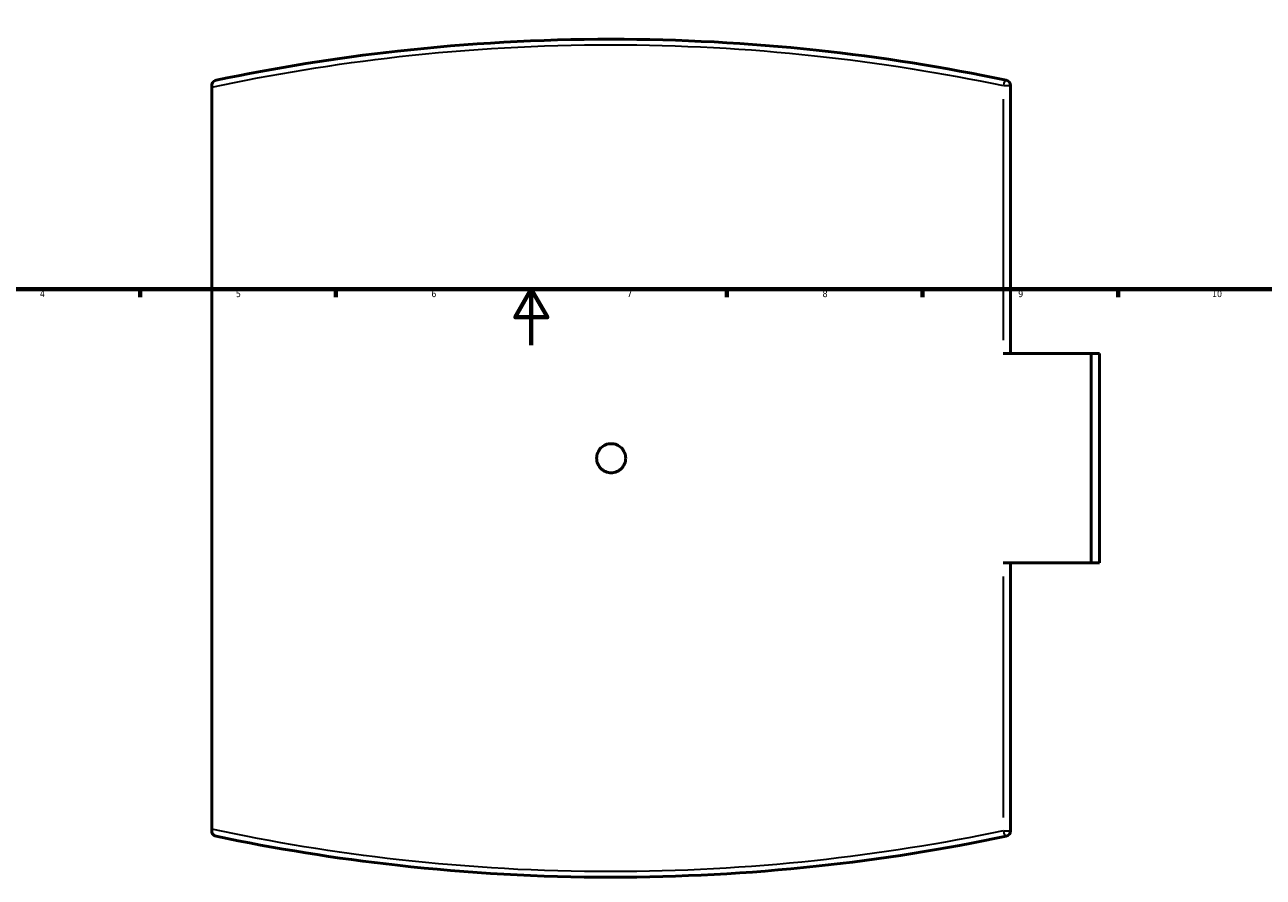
# Model space of a CAD drawing. Header units: millimetres. Extents: x -519 to 1054, y -209 to 828.
# Tile 4 of 10: x 239 to 683, y -190 to 115. Entities that reach past the tile are written whole.
import ezdxf

# ---------------------------------------------------------------- set-up
doc = ezdxf.new("R2010")
doc.units = ezdxf.units.MM
for name, color, linetype, lineweight in [('Border (ANSI)', 7, 'Continuous', 70), ('Visible (ANSI)', 7, 'Continuous', 50), ('Visible Narrow (ANSI)', 7, 'Continuous', 35)]:
    doc.layers.add(name, color=color, linetype=linetype, lineweight=lineweight)
doc.styles.add('Note Text (ANSI)', font='tahoma.ttf')

# ---------------------------------------------------------------- blocks, each defined once
blk = doc.blocks.new('Borders Default Border')
at = {"layer": 'Border (ANSI)'}
for p, q in [((280.33, 20), (280.33, 17.2)), ((350.42, 20), (350.42, 17.2)), ((490.58, 20), (490.58, 17.2)), ((560.67, 20), (560.67, 17.2)), ((630.75, 20), (630.75, 17.2))]:
    blk.add_line(p, q, dxfattribs=at)
at = {"layer": 'Border (ANSI)', "flags": 128}
for points in [[(20, 20), (20, 574), (821, 574), (821, 20), (20, 20)], [(420.5, 0), (420.5, 20), (414.73, 10), (426.27, 10), (420.5, 20)]]:
    blk.add_lwpolyline(points, dxfattribs=at)
at = {"layer": 'Border (ANSI)', "color": 5, "true_color": 0x0000ff, "char_height": 2.4, "attachment_point": 7, "style": 'Note Text (ANSI)'}
for s, insert in [('4', (244.45, 17.2)), ('5', (314.67, 17.15)), ('6', (384.69, 17.15)), ('7', (454.8, 17.2)), ('8', (524.84, 17.15)), ('9', (594.92, 17.15)), ('10', (664.35, 17.15))]:
    blk.add_mtext(s, dxfattribs=dict(at, insert=insert))

msp = doc.modelspace()

# ---------------------------------------------------------------- linework, layer by layer
at = {"layer": 'Visible (ANSI)'}
for p, q in [((306.01, 92.9), (306.01, 92.34)), ((306.01, -173.3), (306.01, 92.34)), ((592.21, -2.98), (592.21, 92.9)), ((589.59, -2.98), (621.06, -2.98)), ((621.06, -77.98), (621.06, -2.98)), ((621.06, -2.98), (624.01, -2.98)), ((624.01, -77.98), (624.01, -2.98)), ((621.06, -77.98), (589.59, -77.98)), ((592.21, -173.86), (592.21, -77.98)), ((624.01, -77.98), (621.06, -77.98)), ((306.01, -173.3), (306.01, -173.86))]:
    msp.add_line(p, q, dxfattribs=at)
for centre, start, end in [((590.21, 92.9), 0, 78.1669), ((590.21, -173.86), 281.8331, 0)]:
    msp.add_arc(centre, 2, start, end, dxfattribs=at)
for points, knots in [([(590.62, 94.85), (568.56, 99.48), (545.74, 103.12), (498.34, 108.19), (473.73, 109.52), (449.11, 109.52), (423.44, 109.52), (397.77, 108.07), (350.44, 102.79), (328.68, 99.27), (307.6, 94.85)], [3.722949, 3.722949, 3.722949, 3.722949, 10.80753, 10.80753, 18.169567, 18.169567, 18.169567, 25.848644, 25.848644, 32.616185, 32.616185, 32.616185, 32.616185]), ([(306.01, 92.9), (306.01, 93.07), (306.04, 93.24), (306.13, 93.61), (306.22, 93.8), (306.46, 94.19), (306.65, 94.38), (307.09, 94.69), (307.34, 94.8), (307.6, 94.85), (307.6, 94.85), (307.6, 94.85)], [-0.4217249, -0.4217249, -0.4217249, -0.4217249, -0.3572009, -0.3572009, -0.2633338, -0.2633338, -0.1328159, -0.1328159, 0, 0, 0.001074, 0.001074, 0.001074, 0.001074]), ([(454.31, -40.48), (454.31, -41.13), (454.18, -41.83), (453.65, -43.11), (453.25, -43.7), (452.33, -44.62), (451.74, -45.02), (450.46, -45.55), (449.77, -45.68), (448.46, -45.68), (447.76, -45.55), (446.48, -45.02), (445.9, -44.62), (444.97, -43.7), (444.57, -43.11), (444.04, -41.83), (443.91, -41.13), (443.91, -39.83), (444.04, -39.13), (444.57, -37.85), (444.97, -37.27), (445.9, -36.34), (446.48, -35.94), (447.76, -35.41), (448.46, -35.28), (449.77, -35.28), (450.46, -35.41), (451.74, -35.94), (452.33, -36.34), (453.25, -37.27), (453.65, -37.85), (454.18, -39.13), (454.31, -39.83), (454.31, -40.48)], [0, 0, 0, 0, 0.195879, 0.195879, 0.391758, 0.391758, 0.587637, 0.587637, 0.783516, 0.783516, 0.979395, 0.979395, 1.175274, 1.175274, 1.371153, 1.371153, 1.567032, 1.567032, 1.762911, 1.762911, 1.95879, 1.95879, 2.154668, 2.154668, 2.350547, 2.350547, 2.546426, 2.546426, 2.742305, 2.742305, 2.938184, 2.938184, 3.134063, 3.134063, 3.134063, 3.134063]), ([(307.6, -175.82), (307.6, -175.82), (307.6, -175.81), (307.34, -175.76), (307.09, -175.65), (306.65, -175.34), (306.46, -175.15), (306.22, -174.76), (306.13, -174.57), (306.04, -174.2), (306.01, -174.03), (306.01, -173.86)], [-0.3569117, -0.3569117, -0.3569117, -0.3569117, -0.3560051, -0.3560051, -0.2438867, -0.2438867, -0.1337081, -0.1337081, -0.0544689, -0.0544689, 0, 0, 0, 0]), ([(307.6, -175.82), (328.68, -180.23), (350.44, -183.75), (397.77, -189.03), (423.44, -190.48), (449.11, -190.48), (473.73, -190.48), (498.34, -189.15), (545.75, -184.08), (568.56, -180.44), (590.62, -175.82)], [0.91097, 0.91097, 0.91097, 0.91097, 7.678802, 7.678802, 15.357604, 15.357604, 15.357604, 22.720224, 22.720224, 29.804205, 29.804205, 29.804205, 29.804205])]:
    msp.add_open_spline(points, degree=3, knots=knots, dxfattribs=at)
at = {"layer": 'Visible Narrow (ANSI)'}
for p, q in [((589.77, 92.9), (592.2, 92.9)), ((589.59, 88.1), (589.59, 1.81)), ((589.59, -82.77), (589.59, -169.06)), ((589.77, -173.86), (592.2, -173.86))]:
    msp.add_line(p, q, dxfattribs=at)
for centre, major_axis, start_param, end_param in [((590.21, 92.9), (0.41, 1.96), 0.081743, 1.553111), ((590.21, -173.86), (0.41, -1.96), 4.730074, 6.201443)]:
    msp.add_ellipse(centre, major_axis=major_axis, ratio=0.306162, start_param=start_param, end_param=end_param, dxfattribs=at)
for points, knots in [([(306.01, 92.34), (327.76, 97), (350.24, 100.71), (398.14, 106.08), (423.63, 107.52), (449.11, 107.52), (473.55, 107.52), (497.98, 106.19), (545.04, 101.14), (567.68, 97.51), (589.59, 92.9)], [-32.899481, -32.899481, -32.899481, -32.899481, -25.848644, -25.848644, -18.169567, -18.169567, -18.169567, -10.80753, -10.80753, -3.722949, -3.722949, -3.722949, -3.722949]), ([(589.59, -173.86), (567.68, -178.47), (545.04, -182.1), (497.98, -187.15), (473.55, -188.48), (449.11, -188.48), (423.63, -188.48), (398.15, -187.04), (350.24, -181.67), (327.76, -177.97), (306.01, -173.3)], [-29.804205, -29.804205, -29.804205, -29.804205, -22.720224, -22.720224, -15.357604, -15.357604, -15.357604, -7.678802, -7.678802, -0.627674, -0.627674, -0.627674, -0.627674])]:
    msp.add_open_spline(points, degree=3, knots=knots, dxfattribs=at)

# ---------------------------------------------------------------- block references
msp.add_blockref('Borders Default Border', (0, 0))

doc.saveas('drawing.dxf')
